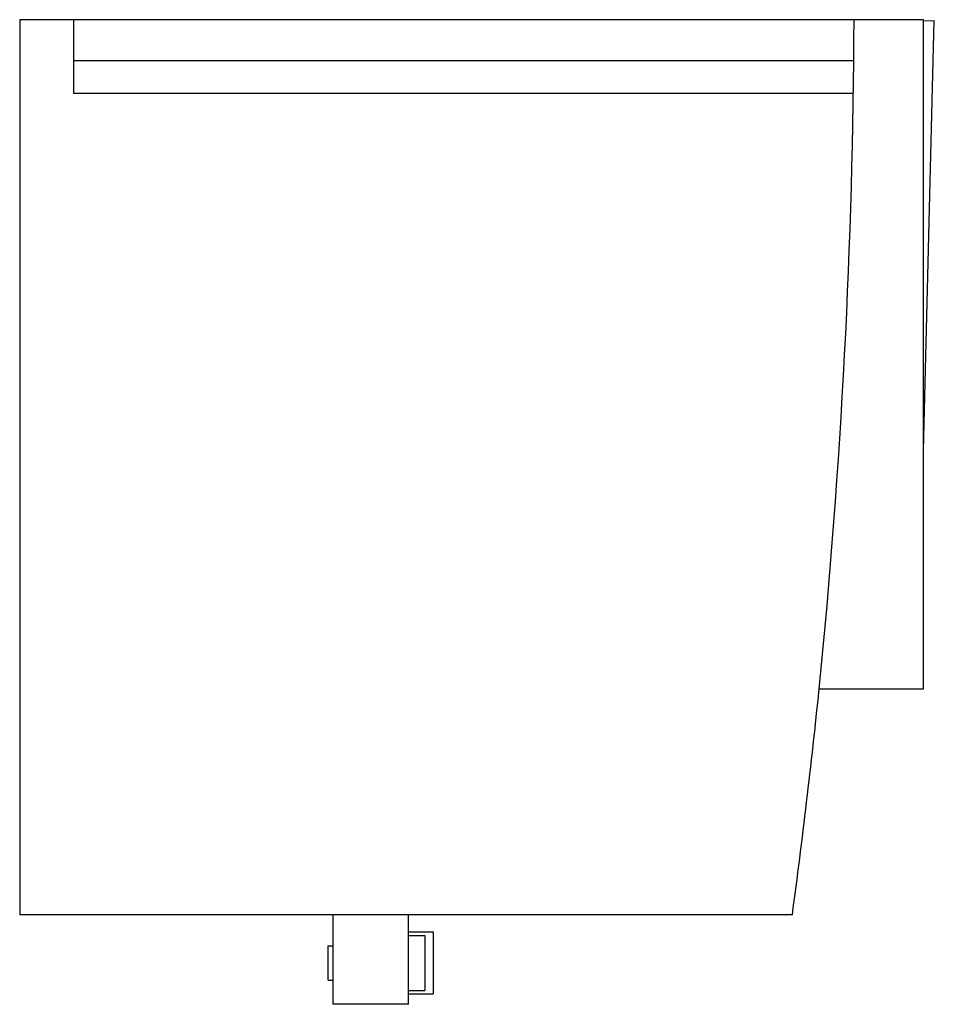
# Model space of a CAD drawing. Header units: millimetres. Extents: x 19 to 152, y 47 to 190.
import ezdxf

# ---------------------------------------------------------------- set-up
doc = ezdxf.new("R2010")
doc.units = ezdxf.units.MM
doc.header["$LTSCALE"] = 15.416157
doc.layers.get('0').update_dxf_attribs({"linetype": 'CONTINUOUS'})

msp = doc.modelspace()

# ---------------------------------------------------------------- linework, layer by layer
at = {"color": 7, "linetype": 'Continuous'}
for p, q in [((19.49, 190.04), (19.49, 60.04)), ((150.79, 190.04), (19.49, 190.04)), ((27.29, 190.04), (27.29, 179.3)), ((150.79, 92.84), (150.79, 190.04)), ((150.79, 127.46), (152.36, 189.9)), ((150.79, 189.85), (152.36, 189.9)), ((140.67, 184.04), (27.29, 184.04)), ((140.61, 179.3), (27.29, 179.3)), ((135.64, 92.84), (150.79, 92.84)), ((131.74, 60.04), (19.49, 60.04)), ((64.99, 60.04), (64.99, 47.04)), ((75.99, 47.04), (75.99, 60.04)), ((75.99, 57.54), (79.54, 57.54)), ((79.54, 57.54), (79.54, 48.54)), ((75.99, 57.04), (78.34, 57.04)), ((78.34, 57.04), (78.34, 49.04)), ((64.29, 55.54), (64.99, 55.54)), ((64.29, 50.54), (64.29, 55.54)), ((64.29, 50.54), (64.99, 50.54)), ((75.99, 49.04), (78.34, 49.04)), ((75.99, 48.54), (79.54, 48.54)), ((75.99, 47.04), (64.99, 47.04))]:
    msp.add_line(p, q, dxfattribs=at)
for centre, radius, start, end in [((-880.85, 194.56), 1021.57, 354.28534, 359.74637), ((-922.22, 201.84), 1063.46, 352.33718, 354.11687)]:
    msp.add_arc(centre, radius, start, end, dxfattribs=at)

doc.saveas('drawing.dxf')
